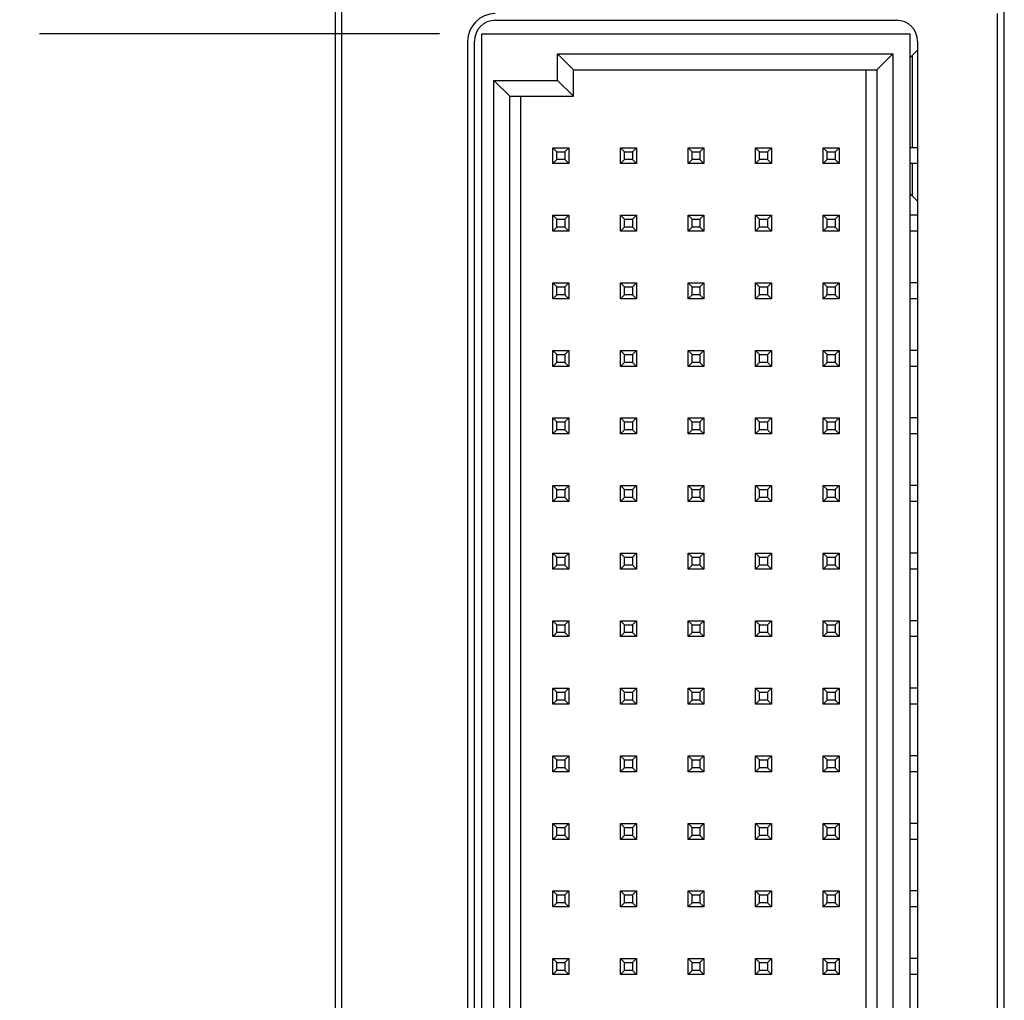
# Model space of a CAD drawing. Header units: inches. Extents: x 0.2 to 16.8, y 0.2 to 10.8.
# Tile 7 of 16: x 6.9 to 8.4, y 6 to 7.4. Entities that reach past the tile are written whole.
import ezdxf

# ---------------------------------------------------------------- set-up
doc = ezdxf.new("R2010")
doc.units = ezdxf.units.IN
doc.header["$LTSCALE"] = 0.935
doc.header["$MEASUREMENT"] = 0
doc.layers.get('0').update_dxf_attribs({"linetype": 'CONTINUOUS'})
doc.layers.add('DIMENSIONS', color=7, linetype='CONTINUOUS')
doc.styles.get("Standard").update_dxf_attribs({"font": 'txt', "width": 0.8})
doc.dimstyles.new('DIMSTYLE_1', dxfattribs={"dimtxt": 0.125, "dimasz": 0.18, "dimexe": 0.18, "dimexo": 0.0625, "dimgap": 0.09, "dimtad": 0, "dimtih": 1, "dimtoh": 1, "dimdec": 3, "dimzin": 4, "dimdsep": 46, "dimtxsty": 'STANDARD', "dimblk": '_FILLED', "dimblk1": '_FILLED', "dimblk2": '_FILLED', "dimcen": 0.09, "dimadec": 0, "dimazin": 0, "dimtp": 0.01, "dimtm": 0.01, "dimtfac": 1, "dimtdec": 3, "dimtofl": 0, "dimtmove": 0, "dimatfit": 3, "dimldrblk": '_FILLED', "dimfxl": 1, "dimtolj": 1, "dimtzin": 4, "dimarcsym": 0})

# ---------------------------------------------------------------- blocks, each defined once
blk = doc.blocks.new('*D3')
at = {"layer": 'DIMENSIONS', "color": 2, "linetype": 'CONTINUOUS'}
blk.add_line((7.7571, 3.757), (6.9495, 3.757), dxfattribs=at)
at = {"layer": 'DIMENSIONS', "color": 2, "linetype": 'CONTINUOUS', "insert": (6.887, 3.8195), "char_height": 0.125, "width": 1.525, "attachment_point": 3, "line_spacing_factor": 0.9}
blk.add_mtext('-4.010{\\Ftxt.shx;\\W1.000000;\\H0.125000; }[101.85]', dxfattribs=at)
blk = doc.blocks.new('_FILLED')
at = {"color": 0, "linetype": 'BYBLOCK'}
blk.add_solid([(0, 0), (-1, 0.1736), (-1, -0.1736)], dxfattribs=at)
blk = doc.blocks.new('*D4')
at = {"layer": 'DIMENSIONS', "color": 2, "linetype": 'CONTINUOUS'}
blk.add_line((7.4444, 3.616), (6.9495, 3.616), dxfattribs=at)
at = {"layer": 'DIMENSIONS', "color": 2, "linetype": 'CONTINUOUS', "insert": (6.887, 3.6785), "char_height": 0.125, "width": 1.525, "attachment_point": 3, "line_spacing_factor": 0.9}
blk.add_mtext('-4.151{\\Ftxt.shx;\\W1.000000;\\H0.125000; }[105.44]', dxfattribs=at)
blk = doc.blocks.new('*D16')
at = {"layer": 'DIMENSIONS', "color": 2, "linetype": 'CONTINUOUS'}
blk.add_line((7.5415, 7.4218), (6.9495, 7.4218), dxfattribs=at)
at = {"layer": 'DIMENSIONS', "color": 2, "linetype": 'CONTINUOUS', "insert": (6.887, 7.4843), "char_height": 0.125, "width": 1.225, "attachment_point": 3, "line_spacing_factor": 0.9}
blk.add_mtext('-.345{\\Ftxt.shx;\\W1.000000;\\H0.125000; }[8.77]', dxfattribs=at)
blk = doc.blocks.new('*D17')
at = {"layer": 'DIMENSIONS', "color": 2, "linetype": 'CONTINUOUS'}
blk.add_line((7.5415, 3.9612), (6.9495, 3.9612), dxfattribs=at)
at = {"layer": 'DIMENSIONS', "color": 2, "linetype": 'CONTINUOUS', "insert": (6.887, 4.0237), "char_height": 0.125, "width": 1.425, "attachment_point": 3, "line_spacing_factor": 0.9}
blk.add_mtext('-3.806{\\Ftxt.shx;\\W1.000000;\\H0.125000; }[96.67]', dxfattribs=at)

msp = doc.modelspace()

# ---------------------------------------------------------------- linework, layer by layer
at = {"color": 7, "linetype": 'CONTINUOUS'}
for p, q in [((7.387, 7.887), (7.387, 3.496)), ((8.377, 3.496), (8.377, 7.887)), ((7.397, 3.506), (7.397, 7.877)), ((7.624, 7.4418), (8.2178, 7.4418)), ((7.604, 3.9612), (7.604, 7.4218)), ((7.604, 7.4218), (8.2378, 7.4218)), ((8.2378, 3.9612), (8.2378, 7.4218)), ((7.583, 7.4108), (7.583, 3.9722)), ((7.593, 3.9722), (7.593, 7.4108)), ((8.2488, 7.4108), (8.2488, 3.9722)), ((7.7162, 7.3529), (7.7162, 7.3923)), ((7.7398, 7.3686), (7.7162, 7.3923)), ((7.7162, 7.3923), (8.2123, 7.3923)), ((8.1886, 7.3686), (8.2123, 7.3923)), ((8.2123, 7.3923), (8.2123, 3.9907)), ((8.2488, 7.3978), (8.238, 7.387)), ((8.238, 7.2533), (8.238, 7.387)), ((7.7398, 7.3293), (7.7398, 7.3686)), ((7.7398, 7.3686), (8.1886, 7.3686)), ((8.1886, 7.3686), (8.1886, 4.0143)), ((7.6217, 4.0301), (7.6217, 7.3529)), ((7.6453, 7.3293), (7.6217, 7.3529)), ((7.6217, 7.3529), (7.7162, 7.3529)), ((7.7398, 7.3293), (7.7162, 7.3529)), ((7.6453, 4.0537), (7.6453, 7.3293)), ((7.6453, 7.3293), (7.7398, 7.3293)), ((7.7091, 7.2297), (7.7091, 7.2533)), ((7.715, 7.2474), (7.7091, 7.2533)), ((7.7091, 7.2533), (7.7327, 7.2533)), ((7.715, 7.2356), (7.715, 7.2474)), ((7.715, 7.2474), (7.7268, 7.2474)), ((7.7268, 7.2474), (7.7327, 7.2533)), ((7.7268, 7.2474), (7.7268, 7.2356)), ((7.7327, 7.2533), (7.7327, 7.2297)), ((7.8091, 7.2297), (7.8091, 7.2533)), ((7.815, 7.2474), (7.8091, 7.2533)), ((7.8091, 7.2533), (7.8327, 7.2533)), ((7.815, 7.2356), (7.815, 7.2474)), ((7.815, 7.2474), (7.8268, 7.2474)), ((7.8268, 7.2474), (7.8327, 7.2533)), ((7.8268, 7.2474), (7.8268, 7.2356)), ((7.8327, 7.2533), (7.8327, 7.2297)), ((7.9091, 7.2297), (7.9091, 7.2533)), ((7.915, 7.2474), (7.9091, 7.2533)), ((7.9091, 7.2533), (7.9327, 7.2533)), ((7.915, 7.2356), (7.915, 7.2474)), ((7.915, 7.2474), (7.9268, 7.2474)), ((7.9268, 7.2474), (7.9327, 7.2533)), ((7.9268, 7.2474), (7.9268, 7.2356)), ((7.9327, 7.2533), (7.9327, 7.2297)), ((8.0091, 7.2297), (8.0091, 7.2533)), ((8.015, 7.2474), (8.0091, 7.2533)), ((8.0091, 7.2533), (8.0327, 7.2533)), ((8.015, 7.2356), (8.015, 7.2474)), ((8.015, 7.2474), (8.0268, 7.2474)), ((8.0268, 7.2474), (8.0327, 7.2533)), ((8.0268, 7.2474), (8.0268, 7.2356)), ((8.0327, 7.2533), (8.0327, 7.2297)), ((8.1091, 7.2297), (8.1091, 7.2533)), ((8.115, 7.2474), (8.1091, 7.2533)), ((8.1091, 7.2533), (8.1327, 7.2533)), ((8.115, 7.2356), (8.115, 7.2474)), ((8.115, 7.2474), (8.1268, 7.2474)), ((8.1268, 7.2474), (8.1327, 7.2533)), ((8.1268, 7.2474), (8.1268, 7.2356)), ((8.1327, 7.2533), (8.1327, 7.2297)), ((8.2488, 7.2533), (8.2378, 7.2533)), ((7.715, 7.2356), (7.7091, 7.2297)), ((7.7327, 7.2297), (7.7091, 7.2297)), ((7.7268, 7.2356), (7.715, 7.2356)), ((7.7268, 7.2356), (7.7327, 7.2297)), ((7.815, 7.2356), (7.8091, 7.2297)), ((7.8327, 7.2297), (7.8091, 7.2297)), ((7.8268, 7.2356), (7.815, 7.2356)), ((7.8268, 7.2356), (7.8327, 7.2297)), ((7.915, 7.2356), (7.9091, 7.2297)), ((7.9327, 7.2297), (7.9091, 7.2297)), ((7.9268, 7.2356), (7.915, 7.2356)), ((7.9268, 7.2356), (7.9327, 7.2297)), ((8.015, 7.2356), (8.0091, 7.2297)), ((8.0327, 7.2297), (8.0091, 7.2297)), ((8.0268, 7.2356), (8.015, 7.2356)), ((8.0268, 7.2356), (8.0327, 7.2297)), ((8.115, 7.2356), (8.1091, 7.2297)), ((8.1327, 7.2297), (8.1091, 7.2297)), ((8.1268, 7.2356), (8.115, 7.2356)), ((8.1268, 7.2356), (8.1327, 7.2297)), ((8.2488, 7.2297), (8.2378, 7.2297)), ((8.238, 7.185), (8.238, 7.2297)), ((8.238, 7.185), (8.2488, 7.1742)), ((7.7091, 7.1297), (7.7091, 7.1533)), ((7.715, 7.1474), (7.7091, 7.1533)), ((7.7091, 7.1533), (7.7327, 7.1533)), ((7.7268, 7.1474), (7.7327, 7.1533)), ((7.7327, 7.1533), (7.7327, 7.1297)), ((7.8091, 7.1297), (7.8091, 7.1533)), ((7.815, 7.1474), (7.8091, 7.1533)), ((7.8091, 7.1533), (7.8327, 7.1533)), ((7.8268, 7.1474), (7.8327, 7.1533)), ((7.8327, 7.1533), (7.8327, 7.1297)), ((7.9091, 7.1297), (7.9091, 7.1533)), ((7.915, 7.1474), (7.9091, 7.1533)), ((7.9091, 7.1533), (7.9327, 7.1533)), ((7.9268, 7.1474), (7.9327, 7.1533)), ((7.9327, 7.1533), (7.9327, 7.1297)), ((8.0091, 7.1297), (8.0091, 7.1533)), ((8.015, 7.1474), (8.0091, 7.1533)), ((8.0091, 7.1533), (8.0327, 7.1533)), ((8.0268, 7.1474), (8.0327, 7.1533)), ((8.0327, 7.1533), (8.0327, 7.1297)), ((8.1091, 7.1297), (8.1091, 7.1533)), ((8.115, 7.1474), (8.1091, 7.1533)), ((8.1091, 7.1533), (8.1327, 7.1533)), ((8.1268, 7.1474), (8.1327, 7.1533)), ((8.1327, 7.1533), (8.1327, 7.1297)), ((8.2488, 7.1533), (8.2378, 7.1533)), ((7.715, 7.1356), (7.715, 7.1474)), ((7.715, 7.1474), (7.7268, 7.1474)), ((7.7268, 7.1474), (7.7268, 7.1356)), ((7.815, 7.1356), (7.815, 7.1474)), ((7.815, 7.1474), (7.8268, 7.1474)), ((7.8268, 7.1474), (7.8268, 7.1356)), ((7.915, 7.1356), (7.915, 7.1474)), ((7.915, 7.1474), (7.9268, 7.1474)), ((7.9268, 7.1474), (7.9268, 7.1356)), ((8.015, 7.1356), (8.015, 7.1474)), ((8.015, 7.1474), (8.0268, 7.1474)), ((8.0268, 7.1474), (8.0268, 7.1356)), ((8.115, 7.1356), (8.115, 7.1474)), ((8.115, 7.1474), (8.1268, 7.1474)), ((8.1268, 7.1474), (8.1268, 7.1356)), ((7.715, 7.1356), (7.7091, 7.1297)), ((7.7327, 7.1297), (7.7091, 7.1297)), ((7.7268, 7.1356), (7.715, 7.1356)), ((7.7268, 7.1356), (7.7327, 7.1297)), ((7.815, 7.1356), (7.8091, 7.1297)), ((7.8327, 7.1297), (7.8091, 7.1297)), ((7.8268, 7.1356), (7.815, 7.1356)), ((7.8268, 7.1356), (7.8327, 7.1297)), ((7.915, 7.1356), (7.9091, 7.1297)), ((7.9327, 7.1297), (7.9091, 7.1297)), ((7.9268, 7.1356), (7.915, 7.1356)), ((7.9268, 7.1356), (7.9327, 7.1297)), ((8.015, 7.1356), (8.0091, 7.1297)), ((8.0327, 7.1297), (8.0091, 7.1297)), ((8.0268, 7.1356), (8.015, 7.1356)), ((8.0268, 7.1356), (8.0327, 7.1297)), ((8.115, 7.1356), (8.1091, 7.1297)), ((8.1327, 7.1297), (8.1091, 7.1297)), ((8.1268, 7.1356), (8.115, 7.1356)), ((8.1268, 7.1356), (8.1327, 7.1297)), ((8.2488, 7.1297), (8.2378, 7.1297)), ((7.7091, 7.0297), (7.7091, 7.0533)), ((7.715, 7.0474), (7.7091, 7.0533)), ((7.7091, 7.0533), (7.7327, 7.0533)), ((7.7268, 7.0474), (7.7327, 7.0533)), ((7.7327, 7.0533), (7.7327, 7.0297)), ((7.8091, 7.0297), (7.8091, 7.0533)), ((7.815, 7.0474), (7.8091, 7.0533)), ((7.8091, 7.0533), (7.8327, 7.0533)), ((7.8268, 7.0474), (7.8327, 7.0533)), ((7.8327, 7.0533), (7.8327, 7.0297)), ((7.9091, 7.0297), (7.9091, 7.0533)), ((7.915, 7.0474), (7.9091, 7.0533)), ((7.9091, 7.0533), (7.9327, 7.0533)), ((7.9268, 7.0474), (7.9327, 7.0533)), ((7.9327, 7.0533), (7.9327, 7.0297)), ((8.0091, 7.0297), (8.0091, 7.0533)), ((8.015, 7.0474), (8.0091, 7.0533)), ((8.0091, 7.0533), (8.0327, 7.0533)), ((8.0268, 7.0474), (8.0327, 7.0533)), ((8.0327, 7.0533), (8.0327, 7.0297)), ((8.1091, 7.0297), (8.1091, 7.0533)), ((8.115, 7.0474), (8.1091, 7.0533)), ((8.1091, 7.0533), (8.1327, 7.0533)), ((8.1268, 7.0474), (8.1327, 7.0533)), ((8.1327, 7.0533), (8.1327, 7.0297)), ((8.2488, 7.0533), (8.2378, 7.0533)), ((7.715, 7.0356), (7.715, 7.0474)), ((7.715, 7.0474), (7.7268, 7.0474)), ((7.7268, 7.0474), (7.7268, 7.0356)), ((7.815, 7.0356), (7.815, 7.0474)), ((7.815, 7.0474), (7.8268, 7.0474)), ((7.8268, 7.0474), (7.8268, 7.0356)), ((7.915, 7.0356), (7.915, 7.0474)), ((7.915, 7.0474), (7.9268, 7.0474)), ((7.9268, 7.0474), (7.9268, 7.0356)), ((8.015, 7.0356), (8.015, 7.0474)), ((8.015, 7.0474), (8.0268, 7.0474)), ((8.0268, 7.0474), (8.0268, 7.0356)), ((8.115, 7.0356), (8.115, 7.0474)), ((8.115, 7.0474), (8.1268, 7.0474)), ((8.1268, 7.0474), (8.1268, 7.0356)), ((7.715, 7.0356), (7.7091, 7.0297)), ((7.7327, 7.0297), (7.7091, 7.0297)), ((7.7268, 7.0356), (7.715, 7.0356)), ((7.7268, 7.0356), (7.7327, 7.0297)), ((7.815, 7.0356), (7.8091, 7.0297)), ((7.8327, 7.0297), (7.8091, 7.0297)), ((7.8268, 7.0356), (7.815, 7.0356)), ((7.8268, 7.0356), (7.8327, 7.0297)), ((7.915, 7.0356), (7.9091, 7.0297)), ((7.9327, 7.0297), (7.9091, 7.0297)), ((7.9268, 7.0356), (7.915, 7.0356)), ((7.9268, 7.0356), (7.9327, 7.0297)), ((8.015, 7.0356), (8.0091, 7.0297)), ((8.0327, 7.0297), (8.0091, 7.0297)), ((8.0268, 7.0356), (8.015, 7.0356)), ((8.0268, 7.0356), (8.0327, 7.0297)), ((8.115, 7.0356), (8.1091, 7.0297)), ((8.1327, 7.0297), (8.1091, 7.0297)), ((8.1268, 7.0356), (8.115, 7.0356)), ((8.1268, 7.0356), (8.1327, 7.0297)), ((8.2488, 7.0297), (8.2378, 7.0297)), ((7.7091, 6.9297), (7.7091, 6.9533)), ((7.715, 6.9474), (7.7091, 6.9533)), ((7.7091, 6.9533), (7.7327, 6.9533)), ((7.7268, 6.9474), (7.7327, 6.9533)), ((7.7327, 6.9533), (7.7327, 6.9297)), ((7.8091, 6.9297), (7.8091, 6.9533)), ((7.815, 6.9474), (7.8091, 6.9533)), ((7.8091, 6.9533), (7.8327, 6.9533)), ((7.8268, 6.9474), (7.8327, 6.9533)), ((7.8327, 6.9533), (7.8327, 6.9297)), ((7.9091, 6.9297), (7.9091, 6.9533)), ((7.915, 6.9474), (7.9091, 6.9533)), ((7.9091, 6.9533), (7.9327, 6.9533)), ((7.9268, 6.9474), (7.9327, 6.9533)), ((7.9327, 6.9533), (7.9327, 6.9297)), ((8.0091, 6.9297), (8.0091, 6.9533)), ((8.015, 6.9474), (8.0091, 6.9533)), ((8.0091, 6.9533), (8.0327, 6.9533)), ((8.0268, 6.9474), (8.0327, 6.9533)), ((8.0327, 6.9533), (8.0327, 6.9297)), ((8.1091, 6.9297), (8.1091, 6.9533)), ((8.115, 6.9474), (8.1091, 6.9533)), ((8.1091, 6.9533), (8.1327, 6.9533)), ((8.1268, 6.9474), (8.1327, 6.9533)), ((8.1327, 6.9533), (8.1327, 6.9297)), ((8.2488, 6.9533), (8.2378, 6.9533)), ((7.715, 6.9356), (7.7091, 6.9297)), ((7.715, 6.9356), (7.715, 6.9474)), ((7.715, 6.9474), (7.7268, 6.9474)), ((7.7268, 6.9356), (7.715, 6.9356)), ((7.7268, 6.9474), (7.7268, 6.9356)), ((7.7268, 6.9356), (7.7327, 6.9297)), ((7.815, 6.9356), (7.8091, 6.9297)), ((7.815, 6.9356), (7.815, 6.9474)), ((7.815, 6.9474), (7.8268, 6.9474)), ((7.8268, 6.9356), (7.815, 6.9356)), ((7.8268, 6.9474), (7.8268, 6.9356)), ((7.8268, 6.9356), (7.8327, 6.9297)), ((7.915, 6.9356), (7.9091, 6.9297)), ((7.915, 6.9356), (7.915, 6.9474)), ((7.915, 6.9474), (7.9268, 6.9474)), ((7.9268, 6.9356), (7.915, 6.9356)), ((7.9268, 6.9474), (7.9268, 6.9356)), ((7.9268, 6.9356), (7.9327, 6.9297)), ((8.015, 6.9356), (8.0091, 6.9297)), ((8.015, 6.9356), (8.015, 6.9474)), ((8.015, 6.9474), (8.0268, 6.9474)), ((8.0268, 6.9356), (8.015, 6.9356)), ((8.0268, 6.9474), (8.0268, 6.9356)), ((8.0268, 6.9356), (8.0327, 6.9297)), ((8.115, 6.9356), (8.1091, 6.9297)), ((8.115, 6.9356), (8.115, 6.9474)), ((8.115, 6.9474), (8.1268, 6.9474)), ((8.1268, 6.9356), (8.115, 6.9356)), ((8.1268, 6.9474), (8.1268, 6.9356)), ((8.1268, 6.9356), (8.1327, 6.9297)), ((7.7327, 6.9297), (7.7091, 6.9297)), ((7.8327, 6.9297), (7.8091, 6.9297)), ((7.9327, 6.9297), (7.9091, 6.9297)), ((8.0327, 6.9297), (8.0091, 6.9297)), ((8.1327, 6.9297), (8.1091, 6.9297)), ((8.2488, 6.9297), (8.2378, 6.9297)), ((7.7091, 6.8297), (7.7091, 6.8533)), ((7.715, 6.8474), (7.7091, 6.8533)), ((7.7091, 6.8533), (7.7327, 6.8533)), ((7.715, 6.8356), (7.715, 6.8474)), ((7.715, 6.8474), (7.7268, 6.8474)), ((7.7268, 6.8474), (7.7327, 6.8533)), ((7.7268, 6.8474), (7.7268, 6.8356)), ((7.7327, 6.8533), (7.7327, 6.8297)), ((7.8091, 6.8297), (7.8091, 6.8533)), ((7.815, 6.8474), (7.8091, 6.8533)), ((7.8091, 6.8533), (7.8327, 6.8533)), ((7.815, 6.8356), (7.815, 6.8474)), ((7.815, 6.8474), (7.8268, 6.8474)), ((7.8268, 6.8474), (7.8327, 6.8533)), ((7.8268, 6.8474), (7.8268, 6.8356)), ((7.8327, 6.8533), (7.8327, 6.8297)), ((7.9091, 6.8297), (7.9091, 6.8533)), ((7.915, 6.8474), (7.9091, 6.8533)), ((7.9091, 6.8533), (7.9327, 6.8533)), ((7.915, 6.8356), (7.915, 6.8474)), ((7.915, 6.8474), (7.9268, 6.8474)), ((7.9268, 6.8474), (7.9327, 6.8533)), ((7.9268, 6.8474), (7.9268, 6.8356)), ((7.9327, 6.8533), (7.9327, 6.8297)), ((8.0091, 6.8297), (8.0091, 6.8533)), ((8.015, 6.8474), (8.0091, 6.8533)), ((8.0091, 6.8533), (8.0327, 6.8533)), ((8.015, 6.8356), (8.015, 6.8474)), ((8.015, 6.8474), (8.0268, 6.8474)), ((8.0268, 6.8474), (8.0327, 6.8533)), ((8.0268, 6.8474), (8.0268, 6.8356)), ((8.0327, 6.8533), (8.0327, 6.8297)), ((8.1091, 6.8297), (8.1091, 6.8533)), ((8.115, 6.8474), (8.1091, 6.8533)), ((8.1091, 6.8533), (8.1327, 6.8533)), ((8.115, 6.8356), (8.115, 6.8474)), ((8.115, 6.8474), (8.1268, 6.8474)), ((8.1268, 6.8474), (8.1327, 6.8533)), ((8.1268, 6.8474), (8.1268, 6.8356)), ((8.1327, 6.8533), (8.1327, 6.8297)), ((8.2488, 6.8533), (8.2378, 6.8533)), ((7.715, 6.8356), (7.7091, 6.8297)), ((7.7268, 6.8356), (7.715, 6.8356)), ((7.7268, 6.8356), (7.7327, 6.8297)), ((7.815, 6.8356), (7.8091, 6.8297)), ((7.8268, 6.8356), (7.815, 6.8356)), ((7.8268, 6.8356), (7.8327, 6.8297)), ((7.915, 6.8356), (7.9091, 6.8297)), ((7.9268, 6.8356), (7.915, 6.8356)), ((7.9268, 6.8356), (7.9327, 6.8297)), ((8.015, 6.8356), (8.0091, 6.8297)), ((8.0268, 6.8356), (8.015, 6.8356)), ((8.0268, 6.8356), (8.0327, 6.8297)), ((8.115, 6.8356), (8.1091, 6.8297)), ((8.1268, 6.8356), (8.115, 6.8356)), ((8.1268, 6.8356), (8.1327, 6.8297)), ((7.7327, 6.8297), (7.7091, 6.8297)), ((7.8327, 6.8297), (7.8091, 6.8297)), ((7.9327, 6.8297), (7.9091, 6.8297)), ((8.0327, 6.8297), (8.0091, 6.8297)), ((8.1327, 6.8297), (8.1091, 6.8297)), ((8.2488, 6.8297), (8.2378, 6.8297)), ((7.7091, 6.7297), (7.7091, 6.7533)), ((7.715, 6.7474), (7.7091, 6.7533)), ((7.7091, 6.7533), (7.7327, 6.7533)), ((7.715, 6.7356), (7.715, 6.7474)), ((7.715, 6.7474), (7.7268, 6.7474)), ((7.7268, 6.7474), (7.7327, 6.7533)), ((7.7268, 6.7474), (7.7268, 6.7356)), ((7.7327, 6.7533), (7.7327, 6.7297)), ((7.8091, 6.7297), (7.8091, 6.7533)), ((7.815, 6.7474), (7.8091, 6.7533)), ((7.8091, 6.7533), (7.8327, 6.7533)), ((7.815, 6.7356), (7.815, 6.7474)), ((7.815, 6.7474), (7.8268, 6.7474)), ((7.8268, 6.7474), (7.8327, 6.7533)), ((7.8268, 6.7474), (7.8268, 6.7356)), ((7.8327, 6.7533), (7.8327, 6.7297)), ((7.9091, 6.7297), (7.9091, 6.7533)), ((7.915, 6.7474), (7.9091, 6.7533)), ((7.9091, 6.7533), (7.9327, 6.7533)), ((7.915, 6.7356), (7.915, 6.7474)), ((7.915, 6.7474), (7.9268, 6.7474)), ((7.9268, 6.7474), (7.9327, 6.7533)), ((7.9268, 6.7474), (7.9268, 6.7356)), ((7.9327, 6.7533), (7.9327, 6.7297)), ((8.0091, 6.7297), (8.0091, 6.7533)), ((8.015, 6.7474), (8.0091, 6.7533)), ((8.0091, 6.7533), (8.0327, 6.7533)), ((8.015, 6.7356), (8.015, 6.7474)), ((8.015, 6.7474), (8.0268, 6.7474)), ((8.0268, 6.7474), (8.0327, 6.7533)), ((8.0268, 6.7474), (8.0268, 6.7356)), ((8.0327, 6.7533), (8.0327, 6.7297)), ((8.1091, 6.7297), (8.1091, 6.7533)), ((8.115, 6.7474), (8.1091, 6.7533)), ((8.1091, 6.7533), (8.1327, 6.7533)), ((8.115, 6.7356), (8.115, 6.7474)), ((8.115, 6.7474), (8.1268, 6.7474)), ((8.1268, 6.7474), (8.1327, 6.7533)), ((8.1268, 6.7474), (8.1268, 6.7356)), ((8.1327, 6.7533), (8.1327, 6.7297)), ((8.2488, 6.7533), (8.2378, 6.7533)), ((7.715, 6.7356), (7.7091, 6.7297)), ((7.7268, 6.7356), (7.715, 6.7356)), ((7.7268, 6.7356), (7.7327, 6.7297)), ((7.815, 6.7356), (7.8091, 6.7297)), ((7.8268, 6.7356), (7.815, 6.7356)), ((7.8268, 6.7356), (7.8327, 6.7297)), ((7.915, 6.7356), (7.9091, 6.7297)), ((7.9268, 6.7356), (7.915, 6.7356)), ((7.9268, 6.7356), (7.9327, 6.7297)), ((8.015, 6.7356), (8.0091, 6.7297)), ((8.0268, 6.7356), (8.015, 6.7356)), ((8.0268, 6.7356), (8.0327, 6.7297)), ((8.115, 6.7356), (8.1091, 6.7297)), ((8.1268, 6.7356), (8.115, 6.7356)), ((8.1268, 6.7356), (8.1327, 6.7297)), ((7.7327, 6.7297), (7.7091, 6.7297)), ((7.8327, 6.7297), (7.8091, 6.7297)), ((7.9327, 6.7297), (7.9091, 6.7297)), ((8.0327, 6.7297), (8.0091, 6.7297)), ((8.1327, 6.7297), (8.1091, 6.7297)), ((8.2488, 6.7297), (8.2378, 6.7297)), ((7.7091, 6.6297), (7.7091, 6.6533)), ((7.715, 6.6474), (7.7091, 6.6533)), ((7.7091, 6.6533), (7.7327, 6.6533)), ((7.715, 6.6356), (7.715, 6.6474)), ((7.715, 6.6474), (7.7268, 6.6474)), ((7.7268, 6.6474), (7.7327, 6.6533)), ((7.7268, 6.6474), (7.7268, 6.6356)), ((7.7327, 6.6533), (7.7327, 6.6297)), ((7.8091, 6.6297), (7.8091, 6.6533)), ((7.815, 6.6474), (7.8091, 6.6533)), ((7.8091, 6.6533), (7.8327, 6.6533)), ((7.815, 6.6356), (7.815, 6.6474)), ((7.815, 6.6474), (7.8268, 6.6474)), ((7.8268, 6.6474), (7.8327, 6.6533)), ((7.8268, 6.6474), (7.8268, 6.6356)), ((7.8327, 6.6533), (7.8327, 6.6297)), ((7.9091, 6.6297), (7.9091, 6.6533)), ((7.915, 6.6474), (7.9091, 6.6533)), ((7.9091, 6.6533), (7.9327, 6.6533)), ((7.915, 6.6356), (7.915, 6.6474)), ((7.915, 6.6474), (7.9268, 6.6474)), ((7.9268, 6.6474), (7.9327, 6.6533)), ((7.9268, 6.6474), (7.9268, 6.6356)), ((7.9327, 6.6533), (7.9327, 6.6297)), ((8.0091, 6.6297), (8.0091, 6.6533)), ((8.015, 6.6474), (8.0091, 6.6533)), ((8.0091, 6.6533), (8.0327, 6.6533)), ((8.015, 6.6356), (8.015, 6.6474)), ((8.015, 6.6474), (8.0268, 6.6474)), ((8.0268, 6.6474), (8.0327, 6.6533)), ((8.0268, 6.6474), (8.0268, 6.6356)), ((8.0327, 6.6533), (8.0327, 6.6297)), ((8.1091, 6.6297), (8.1091, 6.6533)), ((8.115, 6.6474), (8.1091, 6.6533)), ((8.1091, 6.6533), (8.1327, 6.6533)), ((8.115, 6.6356), (8.115, 6.6474)), ((8.115, 6.6474), (8.1268, 6.6474)), ((8.1268, 6.6474), (8.1327, 6.6533)), ((8.1268, 6.6474), (8.1268, 6.6356)), ((8.1327, 6.6533), (8.1327, 6.6297)), ((8.2488, 6.6533), (8.2378, 6.6533)), ((7.715, 6.6356), (7.7091, 6.6297)), ((7.7327, 6.6297), (7.7091, 6.6297)), ((7.7268, 6.6356), (7.715, 6.6356)), ((7.7268, 6.6356), (7.7327, 6.6297)), ((7.815, 6.6356), (7.8091, 6.6297)), ((7.8327, 6.6297), (7.8091, 6.6297)), ((7.8268, 6.6356), (7.815, 6.6356)), ((7.8268, 6.6356), (7.8327, 6.6297)), ((7.915, 6.6356), (7.9091, 6.6297)), ((7.9327, 6.6297), (7.9091, 6.6297)), ((7.9268, 6.6356), (7.915, 6.6356)), ((7.9268, 6.6356), (7.9327, 6.6297)), ((8.015, 6.6356), (8.0091, 6.6297)), ((8.0327, 6.6297), (8.0091, 6.6297)), ((8.0268, 6.6356), (8.015, 6.6356)), ((8.0268, 6.6356), (8.0327, 6.6297)), ((8.115, 6.6356), (8.1091, 6.6297)), ((8.1327, 6.6297), (8.1091, 6.6297)), ((8.1268, 6.6356), (8.115, 6.6356)), ((8.1268, 6.6356), (8.1327, 6.6297)), ((8.2488, 6.6297), (8.2378, 6.6297)), ((7.7091, 6.5297), (7.7091, 6.5533)), ((7.715, 6.5474), (7.7091, 6.5533)), ((7.7091, 6.5533), (7.7327, 6.5533)), ((7.715, 6.5356), (7.715, 6.5474)), ((7.715, 6.5474), (7.7268, 6.5474)), ((7.7268, 6.5474), (7.7327, 6.5533)), ((7.7268, 6.5474), (7.7268, 6.5356)), ((7.7327, 6.5533), (7.7327, 6.5297)), ((7.8091, 6.5297), (7.8091, 6.5533)), ((7.815, 6.5474), (7.8091, 6.5533)), ((7.8091, 6.5533), (7.8327, 6.5533)), ((7.815, 6.5356), (7.815, 6.5474)), ((7.815, 6.5474), (7.8268, 6.5474)), ((7.8268, 6.5474), (7.8327, 6.5533)), ((7.8268, 6.5474), (7.8268, 6.5356)), ((7.8327, 6.5533), (7.8327, 6.5297)), ((7.9091, 6.5297), (7.9091, 6.5533)), ((7.915, 6.5474), (7.9091, 6.5533)), ((7.9091, 6.5533), (7.9327, 6.5533)), ((7.915, 6.5356), (7.915, 6.5474)), ((7.915, 6.5474), (7.9268, 6.5474)), ((7.9268, 6.5474), (7.9327, 6.5533)), ((7.9268, 6.5474), (7.9268, 6.5356)), ((7.9327, 6.5533), (7.9327, 6.5297)), ((8.0091, 6.5297), (8.0091, 6.5533)), ((8.015, 6.5474), (8.0091, 6.5533)), ((8.0091, 6.5533), (8.0327, 6.5533)), ((8.015, 6.5356), (8.015, 6.5474)), ((8.015, 6.5474), (8.0268, 6.5474)), ((8.0268, 6.5474), (8.0327, 6.5533)), ((8.0268, 6.5474), (8.0268, 6.5356)), ((8.0327, 6.5533), (8.0327, 6.5297)), ((8.1091, 6.5297), (8.1091, 6.5533)), ((8.115, 6.5474), (8.1091, 6.5533)), ((8.1091, 6.5533), (8.1327, 6.5533)), ((8.115, 6.5356), (8.115, 6.5474)), ((8.115, 6.5474), (8.1268, 6.5474)), ((8.1268, 6.5474), (8.1327, 6.5533)), ((8.1268, 6.5474), (8.1268, 6.5356)), ((8.1327, 6.5533), (8.1327, 6.5297)), ((8.2488, 6.5533), (8.2378, 6.5533)), ((7.715, 6.5356), (7.7091, 6.5297)), ((7.7327, 6.5297), (7.7091, 6.5297)), ((7.7268, 6.5356), (7.715, 6.5356)), ((7.7268, 6.5356), (7.7327, 6.5297)), ((7.815, 6.5356), (7.8091, 6.5297)), ((7.8327, 6.5297), (7.8091, 6.5297)), ((7.8268, 6.5356), (7.815, 6.5356)), ((7.8268, 6.5356), (7.8327, 6.5297)), ((7.915, 6.5356), (7.9091, 6.5297)), ((7.9327, 6.5297), (7.9091, 6.5297)), ((7.9268, 6.5356), (7.915, 6.5356)), ((7.9268, 6.5356), (7.9327, 6.5297)), ((8.015, 6.5356), (8.0091, 6.5297)), ((8.0327, 6.5297), (8.0091, 6.5297)), ((8.0268, 6.5356), (8.015, 6.5356)), ((8.0268, 6.5356), (8.0327, 6.5297)), ((8.115, 6.5356), (8.1091, 6.5297)), ((8.1327, 6.5297), (8.1091, 6.5297)), ((8.1268, 6.5356), (8.115, 6.5356)), ((8.1268, 6.5356), (8.1327, 6.5297)), ((8.2488, 6.5297), (8.2378, 6.5297)), ((7.7091, 6.4297), (7.7091, 6.4533)), ((7.715, 6.4474), (7.7091, 6.4533)), ((7.7091, 6.4533), (7.7327, 6.4533)), ((7.7268, 6.4474), (7.7327, 6.4533)), ((7.7327, 6.4533), (7.7327, 6.4297)), ((7.8091, 6.4297), (7.8091, 6.4533)), ((7.815, 6.4474), (7.8091, 6.4533)), ((7.8091, 6.4533), (7.8327, 6.4533)), ((7.8268, 6.4474), (7.8327, 6.4533)), ((7.8327, 6.4533), (7.8327, 6.4297)), ((7.9091, 6.4297), (7.9091, 6.4533)), ((7.915, 6.4474), (7.9091, 6.4533)), ((7.9091, 6.4533), (7.9327, 6.4533)), ((7.9268, 6.4474), (7.9327, 6.4533)), ((7.9327, 6.4533), (7.9327, 6.4297)), ((8.0091, 6.4297), (8.0091, 6.4533)), ((8.0091, 6.4533), (8.0327, 6.4533)), ((8.015, 6.4474), (8.0091, 6.4533)), ((8.0268, 6.4474), (8.0327, 6.4533)), ((8.0327, 6.4533), (8.0327, 6.4297)), ((8.1091, 6.4297), (8.1091, 6.4533)), ((8.1091, 6.4533), (8.1327, 6.4533)), ((8.115, 6.4474), (8.1091, 6.4533)), ((8.1268, 6.4474), (8.1327, 6.4533)), ((8.1327, 6.4533), (8.1327, 6.4297)), ((8.2488, 6.4533), (8.2378, 6.4533)), ((7.715, 6.4356), (7.715, 6.4474)), ((7.715, 6.4474), (7.7268, 6.4474)), ((7.7268, 6.4474), (7.7268, 6.4356)), ((7.815, 6.4356), (7.815, 6.4474)), ((7.815, 6.4474), (7.8268, 6.4474)), ((7.8268, 6.4474), (7.8268, 6.4356)), ((7.915, 6.4356), (7.915, 6.4474)), ((7.915, 6.4474), (7.9268, 6.4474)), ((7.9268, 6.4474), (7.9268, 6.4356)), ((8.015, 6.4356), (8.015, 6.4474)), ((8.015, 6.4474), (8.0268, 6.4474)), ((8.0268, 6.4474), (8.0268, 6.4356)), ((8.115, 6.4356), (8.115, 6.4474)), ((8.115, 6.4474), (8.1268, 6.4474)), ((8.1268, 6.4474), (8.1268, 6.4356)), ((7.715, 6.4356), (7.7091, 6.4297)), ((7.7327, 6.4297), (7.7091, 6.4297)), ((7.7268, 6.4356), (7.715, 6.4356)), ((7.7268, 6.4356), (7.7327, 6.4297)), ((7.815, 6.4356), (7.8091, 6.4297)), ((7.8327, 6.4297), (7.8091, 6.4297)), ((7.8268, 6.4356), (7.815, 6.4356)), ((7.8268, 6.4356), (7.8327, 6.4297)), ((7.915, 6.4356), (7.9091, 6.4297)), ((7.9327, 6.4297), (7.9091, 6.4297)), ((7.9268, 6.4356), (7.915, 6.4356)), ((7.9268, 6.4356), (7.9327, 6.4297)), ((8.015, 6.4356), (8.0091, 6.4297)), ((8.0327, 6.4297), (8.0091, 6.4297)), ((8.0268, 6.4356), (8.015, 6.4356)), ((8.0268, 6.4356), (8.0327, 6.4297)), ((8.115, 6.4356), (8.1091, 6.4297)), ((8.1327, 6.4297), (8.1091, 6.4297)), ((8.1268, 6.4356), (8.115, 6.4356)), ((8.1268, 6.4356), (8.1327, 6.4297)), ((8.2488, 6.4297), (8.2378, 6.4297)), ((7.7091, 6.3297), (7.7091, 6.3533)), ((7.715, 6.3474), (7.7091, 6.3533)), ((7.7091, 6.3533), (7.7327, 6.3533)), ((7.7268, 6.3474), (7.7327, 6.3533)), ((7.7327, 6.3533), (7.7327, 6.3297)), ((7.8091, 6.3297), (7.8091, 6.3533)), ((7.815, 6.3474), (7.8091, 6.3533)), ((7.8091, 6.3533), (7.8327, 6.3533)), ((7.8268, 6.3474), (7.8327, 6.3533)), ((7.8327, 6.3533), (7.8327, 6.3297)), ((7.9091, 6.3297), (7.9091, 6.3533)), ((7.915, 6.3474), (7.9091, 6.3533)), ((7.9091, 6.3533), (7.9327, 6.3533)), ((7.9268, 6.3474), (7.9327, 6.3533)), ((7.9327, 6.3533), (7.9327, 6.3297)), ((8.0091, 6.3297), (8.0091, 6.3533)), ((8.015, 6.3474), (8.0091, 6.3533)), ((8.0091, 6.3533), (8.0327, 6.3533)), ((8.0268, 6.3474), (8.0327, 6.3533)), ((8.0327, 6.3533), (8.0327, 6.3297)), ((8.1091, 6.3297), (8.1091, 6.3533)), ((8.1091, 6.3533), (8.1327, 6.3533)), ((8.115, 6.3474), (8.1091, 6.3533)), ((8.1268, 6.3474), (8.1327, 6.3533)), ((8.1327, 6.3533), (8.1327, 6.3297)), ((8.2488, 6.3533), (8.2378, 6.3533)), ((7.715, 6.3356), (7.715, 6.3474)), ((7.715, 6.3474), (7.7268, 6.3474)), ((7.7268, 6.3474), (7.7268, 6.3356)), ((7.815, 6.3356), (7.815, 6.3474)), ((7.815, 6.3474), (7.8268, 6.3474)), ((7.8268, 6.3474), (7.8268, 6.3356)), ((7.915, 6.3356), (7.915, 6.3474)), ((7.915, 6.3474), (7.9268, 6.3474)), ((7.9268, 6.3474), (7.9268, 6.3356)), ((8.015, 6.3356), (8.015, 6.3474)), ((8.015, 6.3474), (8.0268, 6.3474)), ((8.0268, 6.3474), (8.0268, 6.3356)), ((8.115, 6.3356), (8.115, 6.3474)), ((8.115, 6.3474), (8.1268, 6.3474)), ((8.1268, 6.3474), (8.1268, 6.3356)), ((7.715, 6.3356), (7.7091, 6.3297)), ((7.7327, 6.3297), (7.7091, 6.3297)), ((7.7268, 6.3356), (7.715, 6.3356)), ((7.7268, 6.3356), (7.7327, 6.3297)), ((7.815, 6.3356), (7.8091, 6.3297)), ((7.8327, 6.3297), (7.8091, 6.3297)), ((7.8268, 6.3356), (7.815, 6.3356)), ((7.8268, 6.3356), (7.8327, 6.3297)), ((7.915, 6.3356), (7.9091, 6.3297)), ((7.9327, 6.3297), (7.9091, 6.3297)), ((7.9268, 6.3356), (7.915, 6.3356)), ((7.9268, 6.3356), (7.9327, 6.3297)), ((8.015, 6.3356), (8.0091, 6.3297)), ((8.0327, 6.3297), (8.0091, 6.3297)), ((8.0268, 6.3356), (8.015, 6.3356)), ((8.0268, 6.3356), (8.0327, 6.3297)), ((8.115, 6.3356), (8.1091, 6.3297)), ((8.1327, 6.3297), (8.1091, 6.3297)), ((8.1268, 6.3356), (8.115, 6.3356)), ((8.1268, 6.3356), (8.1327, 6.3297)), ((8.2488, 6.3297), (8.2378, 6.3297)), ((7.7091, 6.2297), (7.7091, 6.2533)), ((7.715, 6.2474), (7.7091, 6.2533)), ((7.7091, 6.2533), (7.7327, 6.2533)), ((7.7268, 6.2474), (7.7327, 6.2533)), ((7.7327, 6.2533), (7.7327, 6.2297)), ((7.8091, 6.2297), (7.8091, 6.2533)), ((7.815, 6.2474), (7.8091, 6.2533)), ((7.8091, 6.2533), (7.8327, 6.2533)), ((7.8268, 6.2474), (7.8327, 6.2533)), ((7.8327, 6.2533), (7.8327, 6.2297)), ((7.9091, 6.2297), (7.9091, 6.2533)), ((7.915, 6.2474), (7.9091, 6.2533)), ((7.9091, 6.2533), (7.9327, 6.2533)), ((7.9268, 6.2474), (7.9327, 6.2533)), ((7.9327, 6.2533), (7.9327, 6.2297)), ((8.0091, 6.2297), (8.0091, 6.2533)), ((8.0091, 6.2533), (8.0327, 6.2533)), ((8.015, 6.2474), (8.0091, 6.2533)), ((8.0268, 6.2474), (8.0327, 6.2533)), ((8.0327, 6.2533), (8.0327, 6.2297)), ((8.1091, 6.2297), (8.1091, 6.2533)), ((8.1091, 6.2533), (8.1327, 6.2533)), ((8.115, 6.2474), (8.1091, 6.2533)), ((8.1268, 6.2474), (8.1327, 6.2533)), ((8.1327, 6.2533), (8.1327, 6.2297)), ((8.2488, 6.2533), (8.2378, 6.2533)), ((7.715, 6.2356), (7.7091, 6.2297)), ((7.715, 6.2356), (7.715, 6.2474)), ((7.715, 6.2474), (7.7268, 6.2474)), ((7.7268, 6.2356), (7.715, 6.2356)), ((7.7268, 6.2474), (7.7268, 6.2356)), ((7.7268, 6.2356), (7.7327, 6.2297)), ((7.815, 6.2356), (7.8091, 6.2297)), ((7.815, 6.2356), (7.815, 6.2474)), ((7.815, 6.2474), (7.8268, 6.2474)), ((7.8268, 6.2356), (7.815, 6.2356)), ((7.8268, 6.2474), (7.8268, 6.2356)), ((7.8268, 6.2356), (7.8327, 6.2297)), ((7.915, 6.2356), (7.9091, 6.2297)), ((7.915, 6.2356), (7.915, 6.2474)), ((7.915, 6.2474), (7.9268, 6.2474)), ((7.9268, 6.2356), (7.915, 6.2356)), ((7.9268, 6.2474), (7.9268, 6.2356)), ((7.9268, 6.2356), (7.9327, 6.2297)), ((8.015, 6.2356), (8.0091, 6.2297)), ((8.015, 6.2356), (8.015, 6.2474)), ((8.015, 6.2474), (8.0268, 6.2474)), ((8.0268, 6.2356), (8.015, 6.2356)), ((8.0268, 6.2474), (8.0268, 6.2356)), ((8.0268, 6.2356), (8.0327, 6.2297)), ((8.115, 6.2356), (8.1091, 6.2297)), ((8.115, 6.2356), (8.115, 6.2474)), ((8.115, 6.2474), (8.1268, 6.2474)), ((8.1268, 6.2356), (8.115, 6.2356)), ((8.1268, 6.2474), (8.1268, 6.2356)), ((8.1268, 6.2356), (8.1327, 6.2297)), ((7.7327, 6.2297), (7.7091, 6.2297)), ((7.8327, 6.2297), (7.8091, 6.2297)), ((7.9327, 6.2297), (7.9091, 6.2297)), ((8.0327, 6.2297), (8.0091, 6.2297)), ((8.1327, 6.2297), (8.1091, 6.2297)), ((8.2488, 6.2297), (8.2378, 6.2297)), ((7.7091, 6.1297), (7.7091, 6.1533)), ((7.715, 6.1474), (7.7091, 6.1533)), ((7.7091, 6.1533), (7.7327, 6.1533)), ((7.715, 6.1356), (7.715, 6.1474)), ((7.715, 6.1474), (7.7268, 6.1474)), ((7.7268, 6.1474), (7.7327, 6.1533)), ((7.7268, 6.1474), (7.7268, 6.1356)), ((7.7327, 6.1533), (7.7327, 6.1297)), ((7.8091, 6.1297), (7.8091, 6.1533)), ((7.815, 6.1474), (7.8091, 6.1533)), ((7.8091, 6.1533), (7.8327, 6.1533)), ((7.815, 6.1356), (7.815, 6.1474)), ((7.815, 6.1474), (7.8268, 6.1474)), ((7.8268, 6.1474), (7.8327, 6.1533)), ((7.8268, 6.1474), (7.8268, 6.1356)), ((7.8327, 6.1533), (7.8327, 6.1297)), ((7.9091, 6.1297), (7.9091, 6.1533)), ((7.9091, 6.1533), (7.9327, 6.1533)), ((7.915, 6.1474), (7.9091, 6.1533)), ((7.915, 6.1356), (7.915, 6.1474)), ((7.915, 6.1474), (7.9268, 6.1474)), ((7.9268, 6.1474), (7.9327, 6.1533)), ((7.9268, 6.1474), (7.9268, 6.1356)), ((7.9327, 6.1533), (7.9327, 6.1297)), ((8.0091, 6.1297), (8.0091, 6.1533)), ((8.0091, 6.1533), (8.0327, 6.1533)), ((8.015, 6.1474), (8.0091, 6.1533)), ((8.015, 6.1356), (8.015, 6.1474)), ((8.015, 6.1474), (8.0268, 6.1474)), ((8.0268, 6.1474), (8.0327, 6.1533)), ((8.0268, 6.1474), (8.0268, 6.1356)), ((8.0327, 6.1533), (8.0327, 6.1297)), ((8.1091, 6.1297), (8.1091, 6.1533)), ((8.1091, 6.1533), (8.1327, 6.1533)), ((8.115, 6.1474), (8.1091, 6.1533)), ((8.115, 6.1356), (8.115, 6.1474)), ((8.115, 6.1474), (8.1268, 6.1474)), ((8.1268, 6.1474), (8.1327, 6.1533)), ((8.1268, 6.1474), (8.1268, 6.1356)), ((8.1327, 6.1533), (8.1327, 6.1297)), ((8.2488, 6.1533), (8.2378, 6.1533)), ((7.715, 6.1356), (7.7091, 6.1297)), ((7.7268, 6.1356), (7.715, 6.1356)), ((7.7268, 6.1356), (7.7327, 6.1297)), ((7.815, 6.1356), (7.8091, 6.1297)), ((7.8268, 6.1356), (7.815, 6.1356)), ((7.8268, 6.1356), (7.8327, 6.1297)), ((7.915, 6.1356), (7.9091, 6.1297)), ((7.9268, 6.1356), (7.915, 6.1356)), ((7.9268, 6.1356), (7.9327, 6.1297)), ((8.015, 6.1356), (8.0091, 6.1297)), ((8.0268, 6.1356), (8.015, 6.1356)), ((8.0268, 6.1356), (8.0327, 6.1297)), ((8.115, 6.1356), (8.1091, 6.1297)), ((8.1268, 6.1356), (8.115, 6.1356)), ((8.1268, 6.1356), (8.1327, 6.1297)), ((7.7327, 6.1297), (7.7091, 6.1297)), ((7.8327, 6.1297), (7.8091, 6.1297)), ((7.9327, 6.1297), (7.9091, 6.1297)), ((8.0327, 6.1297), (8.0091, 6.1297)), ((8.1327, 6.1297), (8.1091, 6.1297)), ((8.2488, 6.1297), (8.2378, 6.1297)), ((7.7091, 6.0297), (7.7091, 6.0533)), ((7.715, 6.0474), (7.7091, 6.0533)), ((7.7091, 6.0533), (7.7327, 6.0533)), ((7.715, 6.0356), (7.715, 6.0474)), ((7.715, 6.0474), (7.7268, 6.0474)), ((7.7268, 6.0474), (7.7327, 6.0533)), ((7.7268, 6.0474), (7.7268, 6.0356)), ((7.7327, 6.0533), (7.7327, 6.0297)), ((7.8091, 6.0297), (7.8091, 6.0533)), ((7.815, 6.0474), (7.8091, 6.0533)), ((7.8091, 6.0533), (7.8327, 6.0533)), ((7.815, 6.0356), (7.815, 6.0474)), ((7.815, 6.0474), (7.8268, 6.0474)), ((7.8268, 6.0474), (7.8327, 6.0533)), ((7.8268, 6.0474), (7.8268, 6.0356)), ((7.8327, 6.0533), (7.8327, 6.0297)), ((7.9091, 6.0297), (7.9091, 6.0533)), ((7.915, 6.0474), (7.9091, 6.0533)), ((7.9091, 6.0533), (7.9327, 6.0533)), ((7.915, 6.0356), (7.915, 6.0474)), ((7.915, 6.0474), (7.9268, 6.0474)), ((7.9268, 6.0474), (7.9327, 6.0533)), ((7.9268, 6.0474), (7.9268, 6.0356)), ((7.9327, 6.0533), (7.9327, 6.0297)), ((8.0091, 6.0297), (8.0091, 6.0533)), ((8.0091, 6.0533), (8.0327, 6.0533)), ((8.015, 6.0474), (8.0091, 6.0533)), ((8.015, 6.0356), (8.015, 6.0474)), ((8.015, 6.0474), (8.0268, 6.0474)), ((8.0268, 6.0474), (8.0327, 6.0533)), ((8.0268, 6.0474), (8.0268, 6.0356)), ((8.0327, 6.0533), (8.0327, 6.0297)), ((8.1091, 6.0297), (8.1091, 6.0533)), ((8.1091, 6.0533), (8.1327, 6.0533)), ((8.115, 6.0474), (8.1091, 6.0533)), ((8.115, 6.0356), (8.115, 6.0474)), ((8.115, 6.0474), (8.1268, 6.0474)), ((8.1268, 6.0474), (8.1327, 6.0533)), ((8.1268, 6.0474), (8.1268, 6.0356)), ((8.1327, 6.0533), (8.1327, 6.0297)), ((8.2488, 6.0533), (8.2378, 6.0533)), ((7.715, 6.0356), (7.7091, 6.0297)), ((7.7268, 6.0356), (7.715, 6.0356)), ((7.7268, 6.0356), (7.7327, 6.0297)), ((7.815, 6.0356), (7.8091, 6.0297)), ((7.8268, 6.0356), (7.815, 6.0356)), ((7.8268, 6.0356), (7.8327, 6.0297)), ((7.915, 6.0356), (7.9091, 6.0297)), ((7.9268, 6.0356), (7.915, 6.0356)), ((7.9268, 6.0356), (7.9327, 6.0297)), ((8.015, 6.0356), (8.0091, 6.0297)), ((8.0268, 6.0356), (8.015, 6.0356)), ((8.0268, 6.0356), (8.0327, 6.0297)), ((8.115, 6.0356), (8.1091, 6.0297)), ((8.1268, 6.0356), (8.115, 6.0356)), ((8.1268, 6.0356), (8.1327, 6.0297)), ((7.7327, 6.0297), (7.7091, 6.0297)), ((7.8327, 6.0297), (7.8091, 6.0297)), ((7.9327, 6.0297), (7.9091, 6.0297)), ((8.0327, 6.0297), (8.0091, 6.0297)), ((8.1327, 6.0297), (8.1091, 6.0297)), ((8.2488, 6.0297), (8.2378, 6.0297))]:
    msp.add_line(p, q, dxfattribs=at)
at = {"color": 9, "linetype": 'CONTINUOUS'}
for p, q in [((8.367, 3.9312), (8.367, 7.4518)), ((8.241, 7.2533), (8.241, 7.3899)), ((8.1729, 4.0143), (8.1729, 7.3686)), ((7.6611, 7.3293), (7.6611, 4.0537)), ((8.241, 7.1821), (8.241, 7.2297))]:
    msp.add_line(p, q, dxfattribs=at)
at = {"color": 7, "linetype": 'CONTINUOUS'}
for centre, radius, start, end in [((7.624, 7.4108), 0.041, 90, 180), ((7.624, 7.4108), 0.031, 90, 180), ((8.2178, 7.4108), 0.031, 0, 90)]:
    msp.add_arc(centre, radius, start, end, dxfattribs=at)

# ---------------------------------------------------------------- dimensions: what is measured, and where the dimension line sits
at = {"layer": 'DIMENSIONS', "color": 2, "linetype": 'CONTINUOUS'}
for feature_location, offset, origin, picture, middle in [((7.7571, 3.757), (-0.8076, 0), (7.8196, 7.767), '*D3', (5.8745, 3.757)), ((7.4444, 3.616), (-0.4949, 0), (7.5069, 7.767), '*D4', (5.8745, 3.616)), ((7.5415, 3.9612), (-0.592, 0), (7.604, 7.767), '*D17', (5.9245, 3.9612)), ((7.5415, 7.4218), (-0.592, 0), (7.604, 7.767), '*D16', (6.0745, 7.4218))]:
    dim = msp.add_ordinate_dim(feature_location=feature_location, offset=offset, dtype=0, origin=origin, text='-<>', dimstyle='DIMSTYLE_1', dxfattribs=at)
    dim.commit()
    dim.dimension.update_dxf_attribs({"geometry": picture, "text_midpoint": middle})

doc.saveas('drawing.dxf')
